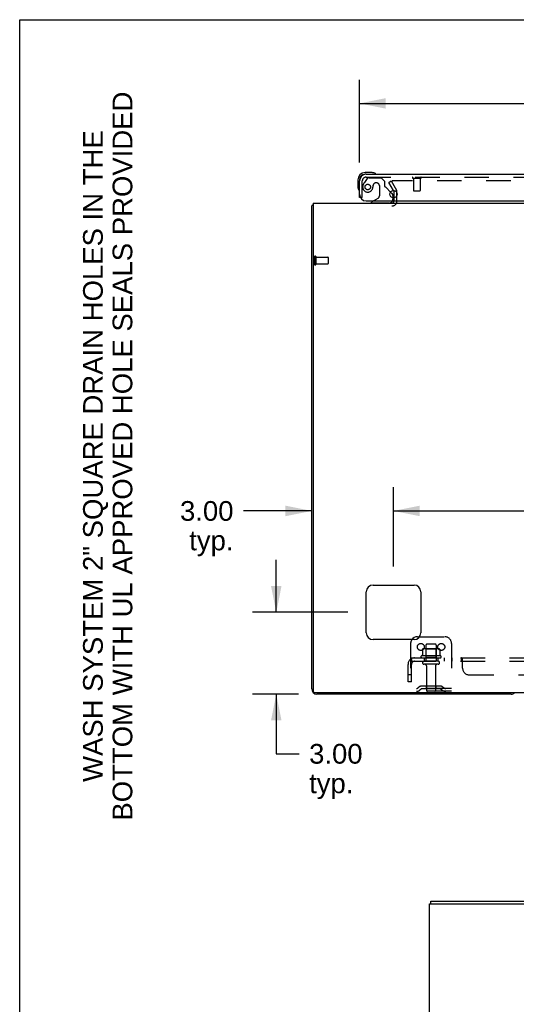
# Model space of a CAD drawing. Header units: inches. Extents: x 0 to 164, y 0 to 106.
# Tile 6 of 17: x 0 to 18, y 70 to 106. Entities that reach past the tile are written whole.
import ezdxf

# ---------------------------------------------------------------- set-up
doc = ezdxf.new("R2010")
doc.units = ezdxf.units.IN
doc.header["$LTSCALE"] = 8.999375
doc.header["$MEASUREMENT"] = 0
doc.linetypes.add('HIDDEN', pattern=[0.2, 0.1, -0.1])
doc.layers.get('0').update_dxf_attribs({"linetype": 'CONTINUOUS'})
for name, color, linetype in [('DEFAULT_2', 8, 'HIDDEN'), ('DIMENSIONS', 7, 'CONTINUOUS'), ('DOOR_ASSEMBLY', 7, 'CONTINUOUS'), ('SUBPANEL', 7, 'CONTINUOUS')]:
    doc.layers.add(name, color=color, linetype=linetype)
doc.styles.get("Standard").update_dxf_attribs({"font": 'arial.ttf'})
doc.dimstyles.new('DIMSTYLE_1', dxfattribs={"dimtxt": 0.721875, "dimasz": 0.9625, "dimexe": 0.09, "dimexo": 0.07, "dimgap": 0.0375, "dimtad": 0, "dimtih": 1, "dimtoh": 1, "dimzin": 4, "dimdsep": 46, "dimtxsty": 'Standard', "dimblk": '_FILLED', "dimblk1": '_FILLED', "dimblk2": '_FILLED', "dimcen": 0.09, "dimadec": 3, "dimazin": 1, "dimtfac": 1, "dimtdec": 3, "dimtofl": 0, "dimtmove": 0, "dimatfit": 3, "dimldrblk": '_FILLED', "dimfxl": 0, "dimtolj": 1, "dimtzin": 4, "dimarcsym": 0})

# ---------------------------------------------------------------- blocks, each defined once
blk = doc.blocks.new('_FILLED')
at = {"color": 0, "linetype": 'ByBlock'}
blk.add_solid([(0, 0), (-1, 0.2), (-1, -0.2)], dxfattribs=at)
blk = doc.blocks.new('*D7')
at = {"layer": 'DIMENSIONS', "color": 2, "linetype": 'Continuous'}
for p, q in [((12.457, 100.636), (12.457, 103.673)), ((36.645, 100.636), (36.645, 103.673)), ((12.457, 102.807), (21.278, 102.807)), ((36.645, 102.807), (27.824, 102.807))]:
    blk.add_line(p, q, dxfattribs=at)
at = {"layer": 'DIMENSIONS', "color": 2, "linetype": 'Continuous', "xscale": 0.9625, "yscale": 0.9625, "zscale": 0.9625, "rotation": 180}
blk.add_blockref('_FILLED', (12.457, 102.807), dxfattribs=at)
at = {"layer": 'DIMENSIONS', "color": 2, "linetype": 'Continuous', "xscale": 0.9625, "yscale": 0.9625, "zscale": 0.9625}
blk.add_blockref('_FILLED', (36.645, 102.807), dxfattribs=at)
at = {"layer": 'DIMENSIONS', "color": 2, "linetype": 'Continuous', "insert": (24.551, 103.168), "char_height": 0.7219, "width": 5.8233, "attachment_point": 2, "line_spacing_factor": 0.9}
blk.add_mtext('24.19 DOOR', dxfattribs=at)
blk = doc.blocks.new('*D9')
at = {"layer": 'DIMENSIONS', "color": 2, "linetype": 'Continuous'}
for p, q in [((9.407, 84.15), (9.407, 86.075)), ((12.033, 84.15), (8.541, 84.15)), ((10.222, 81.15), (8.541, 81.15)), ((9.407, 81.15), (9.407, 78.962)), ((9.407, 78.962), (10.249, 78.962))]:
    blk.add_line(p, q, dxfattribs=at)
at = {"layer": 'DIMENSIONS', "color": 2, "linetype": 'Continuous', "xscale": 0.9625, "yscale": 0.9625, "zscale": 0.9625}
for p, rotation in [((9.407, 84.15), 270), ((9.407, 81.15), 90)]:
    blk.add_blockref('_FILLED', p, dxfattribs=dict(at, rotation=rotation))
at = {"layer": 'DIMENSIONS', "color": 2, "linetype": 'Continuous', "insert": (10.61, 79.323), "char_height": 0.7219, "width": 1.96168, "attachment_point": 1, "line_spacing_factor": 0.9}
blk.add_mtext('3.00\\Ptyp.', dxfattribs=at)
blk = doc.blocks.new('*D10')
at = {"layer": 'DIMENSIONS', "color": 2, "linetype": 'Continuous'}
for p, q in [((13.707, 85.824), (13.707, 88.733)), ((10.707, 87.866), (8.201, 87.866)), ((13.707, 87.866), (15.632, 87.866))]:
    blk.add_line(p, q, dxfattribs=at)
at = {"layer": 'DIMENSIONS', "color": 2, "linetype": 'Continuous', "xscale": 0.9625, "yscale": 0.9625, "zscale": 0.9625}
blk.add_blockref('_FILLED', (10.707, 87.866), dxfattribs=at)
at = {"layer": 'DIMENSIONS', "color": 2, "linetype": 'Continuous', "xscale": 0.9625, "yscale": 0.9625, "zscale": 0.9625, "rotation": 180}
blk.add_blockref('_FILLED', (13.707, 87.866), dxfattribs=at)
at = {"layer": 'DIMENSIONS', "color": 2, "linetype": 'Continuous', "insert": (7.84, 88.227), "char_height": 0.7219, "width": 1.96168, "attachment_point": 3, "line_spacing_factor": 0.9}
blk.add_mtext('3.00\\Ptyp.', dxfattribs=at)
blk = doc.blocks.new('*D11')
at = {"layer": 'DIMENSIONS', "color": 2, "linetype": 'Continuous'}
for p, q in [((13.707, 85.824), (13.707, 88.733)), ((35.957, 85.824), (35.957, 88.733)), ((13.707, 87.866), (23.21, 87.866)), ((35.957, 87.866), (26.454, 87.866))]:
    blk.add_line(p, q, dxfattribs=at)
at = {"layer": 'DIMENSIONS', "color": 2, "linetype": 'Continuous', "xscale": 0.9625, "yscale": 0.9625, "zscale": 0.9625, "rotation": 180}
blk.add_blockref('_FILLED', (13.707, 87.866), dxfattribs=at)
at = {"layer": 'DIMENSIONS', "color": 2, "linetype": 'Continuous', "xscale": 0.9625, "yscale": 0.9625, "zscale": 0.9625}
blk.add_blockref('_FILLED', (35.957, 87.866), dxfattribs=at)
at = {"layer": 'DIMENSIONS', "color": 2, "linetype": 'Continuous', "insert": (24.832, 88.227), "char_height": 0.7219, "width": 2.52254, "attachment_point": 2, "line_spacing_factor": 0.9}
blk.add_mtext('22.25', dxfattribs=at)

msp = doc.modelspace()

# ---------------------------------------------------------------- linework, layer by layer
at = {"color": 7, "linetype": 'Continuous'}
for p, q in [((0, 0), (0, 105.875)), ((0, 105.875), (163.625, 105.875)), ((14.582, 83.254), (14.66, 83.254)), ((15.071, 73.459), (15.071, 73.563))]:
    msp.add_line(p, q, dxfattribs=at)
at = {"color": 3, "linetype": 'Continuous'}
for p, q in [((13.7, 99.612), (13.724, 99.571)), ((13.728, 99.348), (13.728, 99.555)), ((10.707, 81.339), (10.707, 99.046)), ((10.759, 99.15), (10.759, 81.262)), ((10.759, 99.15), (38.905, 99.15)), ((12.707, 83.4), (12.707, 84.9)), ((12.957, 85.15), (14.457, 85.15)), ((14.707, 84.9), (14.707, 83.4)), ((14.457, 83.15), (12.957, 83.15)), ((38.845, 81.202), (10.819, 81.202)), ((18.018, 81.15), (10.896, 81.15)), ((15.019, 5.667), (15.019, 73.459)), ((15.019, 73.459), (32.825, 73.459)), ((15.071, 73.563), (32.83, 73.563))]:
    msp.add_line(p, q, dxfattribs=at)
for points in [[(10.724, 99.063), (10.721, 99.062), (10.719, 99.06), (10.716, 99.059), (10.714, 99.057), (10.712, 99.056), (10.71, 99.054), (10.709, 99.052), (10.708, 99.051), (10.708, 99.049), (10.707, 99.048), (10.707, 99.046)], [(10.748, 99.078), (10.746, 99.076), (10.744, 99.075), (10.742, 99.073), (10.739, 99.071), (10.736, 99.069), (10.733, 99.068), (10.73, 99.066), (10.724, 99.063)]]:
    msp.add_lwpolyline(points, dxfattribs=at)
for centre, radius, start, end in [((13.695, 99.555), 0.033, 0, 30), ((10.896, 98.961), 0.189, 136.4873, 141.7194), ((13.643, 99.235), 0.085, 270, 355.9511), ((12.957, 84.9), 0.25, 90, 180), ((14.457, 84.9), 0.25, 0, 90), ((12.957, 83.4), 0.25, 180, 270), ((14.457, 83.4), 0.25, 270, 360), ((10.896, 81.339), 0.189, 180, 270), ((10.819, 81.262), 0.06, 180, 270), ((18.018, 81.339), 0.189, 270, 313.513)]:
    msp.add_arc(centre, radius, start, end, dxfattribs=at)
at = {"color": 7, "linetype": 'Continuous'}
msp.add_arc((14.582, 83.004), 0.25, 90, 144.2443, dxfattribs=at)
at = {"layer": 'DEFAULT_2', "color": 8, "linetype": 'HIDDEN'}
for p, q in [((13.528, 99.911), (13.618, 99.963)), ((13.7, 99.612), (13.528, 99.911)), ((13.618, 99.963), (13.814, 99.623)), ((36.001, 99.963), (13.664, 99.963)), ((13.728, 99.235), (13.728, 99.348)), ((13.832, 99.235), (13.832, 99.555)), ((10.811, 97.188), (10.811, 96.904)), ((10.854, 97.188), (10.854, 96.904)), ((10.854, 97.17), (11.301, 97.17)), ((11.311, 97.16), (11.311, 96.932)), ((10.854, 96.922), (11.301, 96.922)), ((14.66, 83.254), (15.582, 83.254)), ((14.332, 83.004), (14.332, 81.254)), ((14.763, 82.794), (14.763, 82.576)), ((15.338, 82.815), (14.827, 82.815)), ((14.899, 82.795), (14.879, 82.815)), ((14.895, 82.949), (14.895, 82.354)), ((14.899, 82.499), (14.899, 82.795)), ((15.266, 82.795), (14.899, 82.795)), ((15.24, 82.979), (14.925, 82.979)), ((15.266, 82.795), (15.286, 82.815)), ((15.266, 82.499), (15.266, 82.795)), ((15.27, 82.949), (15.27, 82.354)), ((15.401, 82.794), (15.401, 82.576)), ((15.832, 83.004), (15.832, 81.254)), ((15.438, 82.549), (14.726, 82.549)), ((14.748, 82.479), (15.416, 82.479)), ((15.34, 82.354), (14.825, 82.354)), ((14.899, 82.499), (14.879, 82.479)), ((15.266, 82.499), (14.899, 82.499)), ((15.266, 82.499), (15.286, 82.479)), ((15.34, 82.244), (14.825, 82.244)), ((14.917, 82.182), (14.917, 81.284)), ((15.247, 82.182), (15.247, 81.284)), ((15.832, 81.358), (14.332, 81.358)), ((15.832, 81.254), (14.332, 81.254)), ((14.675, 81.427), (14.607, 81.378)), ((14.736, 81.342), (14.668, 81.294)), ((15.423, 81.448), (14.742, 81.448)), ((15.423, 81.344), (14.742, 81.344)), ((14.907, 81.448), (14.907, 81.344)), ((15.257, 81.448), (15.257, 81.344)), ((15.429, 81.342), (15.497, 81.294)), ((15.489, 81.427), (15.557, 81.378))]:
    msp.add_line(p, q, dxfattribs=at)
for points in [[(13.664, 99.963), (13.662, 99.963), (13.66, 99.963), (13.658, 99.962), (13.657, 99.962), (13.655, 99.961), (13.653, 99.96), (13.652, 99.959), (13.65, 99.958), (13.649, 99.957), (13.648, 99.956), (13.647, 99.955), (13.646, 99.953), (13.645, 99.952), (13.645, 99.95), (13.644, 99.949), (13.644, 99.947), (13.644, 99.946)], [(13.644, 99.946), (13.644, 99.944), (13.644, 99.942), (13.645, 99.941), (13.645, 99.939), (13.646, 99.938)], [(14.769, 82.803), (14.768, 82.802), (14.767, 82.801), (14.765, 82.8), (14.764, 82.799), (14.764, 82.797), (14.763, 82.795), (14.763, 82.794)], [(15.395, 82.803), (15.397, 82.802), (15.398, 82.801), (15.399, 82.8), (15.4, 82.799), (15.401, 82.797), (15.401, 82.795), (15.401, 82.794)], [(14.763, 82.576), (14.763, 82.575), (14.763, 82.573), (14.763, 82.572), (14.762, 82.572), (14.762, 82.571), (14.762, 82.57), (14.761, 82.57), (14.761, 82.569), (14.761, 82.569), (14.76, 82.569), (14.76, 82.568), (14.76, 82.568), (14.759, 82.568), (14.759, 82.568), (14.759, 82.567), (14.759, 82.567), (14.758, 82.567), (14.758, 82.567)], [(15.406, 82.567), (15.406, 82.567), (15.406, 82.567), (15.406, 82.567), (15.405, 82.568), (15.405, 82.568), (15.405, 82.568), (15.404, 82.568), (15.404, 82.569), (15.404, 82.569), (15.403, 82.569), (15.403, 82.57), (15.403, 82.57), (15.402, 82.571), (15.402, 82.572), (15.402, 82.572), (15.401, 82.573), (15.401, 82.575), (15.401, 82.576)]]:
    msp.add_lwpolyline(points, dxfattribs=at)
for centre in [(14.707, 82.879), (15.457, 82.879)]:
    msp.add_circle(centre, 0.128, dxfattribs=at)
for centre, radius, start, end in [((13.695, 99.555), 0.137, 0, 30), ((13.643, 99.235), 0.189, 270, 360), ((10.833, 97.188), 0.0215, 0, 180), ((11.301, 97.16), 0.01, 0, 90), ((10.833, 96.904), 0.0215, 180, 360), ((11.301, 96.932), 0.01, 270, 360), ((14.582, 83.004), 0.25, 144.2443, 180), ((15.582, 83.004), 0.25, 0, 90), ((14.827, 82.674), 0.141, 90, 113.95), ((14.925, 82.949), 0.03, 90, 180), ((15.24, 82.949), 0.03, 0, 90), ((15.338, 82.674), 0.141, 66.05, 90), ((14.748, 82.518), 0.0384, 124.4497, 270), ((15.082, 81.949), 0.698, 117.6814, 120.6631), ((14.825, 82.299), 0.055, 90, 270), ((15.34, 82.299), 0.055, 270, 90), ((15.082, 81.949), 0.698, 59.3369, 62.3186), ((15.416, 82.518), 0.0384, 270, 55.5503), ((14.855, 82.182), 0.0625, 0, 90), ((15.31, 82.182), 0.0625, 90, 180), ((14.546, 81.462), 0.104, 270, 305.7539), ((14.546, 81.462), 0.208, 270, 305.7539), ((14.742, 81.334), 0.114, 90, 125.7539), ((14.742, 81.334), 0.01, 90, 125.7539), ((14.947, 81.284), 0.03, 180, 270), ((15.217, 81.284), 0.03, 270, 360), ((15.423, 81.334), 0.114, 54.2461, 90), ((15.423, 81.334), 0.01, 54.2461, 90), ((15.618, 81.462), 0.208, 234.2461, 270), ((15.618, 81.462), 0.104, 234.2461, 270)]:
    msp.add_arc(centre, radius, start, end, dxfattribs=at)
at = {"layer": 'DOOR_ASSEMBLY', "color": 7, "linetype": 'Continuous'}
for p, q in [((12.397, 100.005), (12.397, 99.749)), ((12.457, 100.005), (12.457, 99.962)), ((12.917, 100.268), (12.66, 100.268)), ((12.704, 100.208), (12.66, 100.208)), ((12.954, 100.265), (12.917, 100.268)), ((12.397, 99.749), (12.4, 99.711)), ((12.491, 99.354), (12.457, 99.354)), ((13.6, 99.558), (13.657, 99.501)), ((13.686, 99.43), (13.686, 99.348)), ((12.968, 99.229), (12.899, 99.189)), ((12.899, 99.15), (12.899, 99.189))]:
    msp.add_line(p, q, dxfattribs=at)
at = {"layer": 'DOOR_ASSEMBLY', "color": 8, "linetype": 'HIDDEN'}
for p, q in [((12.737, 100.05), (12.636, 99.906)), ((12.704, 100.104), (36.398, 100.104)), ((12.802, 100.083), (13.253, 100.083)), ((13.379, 99.957), (13.253, 100.083)), ((14.419, 100.061), (14.703, 100.061)), ((14.437, 100.061), (14.437, 99.614)), ((14.685, 100.061), (14.685, 99.614)), ((12.561, 99.354), (12.561, 99.962)), ((12.958, 99.793), (12.958, 99.805)), ((13.089, 99.891), (13.056, 99.891)), ((13.187, 99.793), (13.187, 99.414)), ((13.379, 99.957), (13.379, 99.778)), ((13.6, 99.558), (13.438, 99.72)), ((12.561, 99.354), (12.491, 99.354)), ((12.968, 99.229), (13.137, 99.327)), ((13.686, 99.348), (13.686, 99.307)), ((14.447, 99.604), (14.675, 99.604)), ((13.529, 99.15), (12.899, 99.15))]:
    msp.add_line(p, q, dxfattribs=at)
at = {"layer": 'DOOR_ASSEMBLY', "color": 3, "linetype": 'Continuous'}
for p, q in [((12.704, 100.208), (36.398, 100.208)), ((12.457, 99.354), (12.457, 99.962)), ((12.707, 99.229), (36.625, 99.229))]:
    msp.add_line(p, q, dxfattribs=at)
at = {"layer": 'DOOR_ASSEMBLY', "color": 8, "linetype": 'HIDDEN'}
msp.add_circle((12.761, 99.741), 0.101, dxfattribs=at)
at = {"layer": 'DOOR_ASSEMBLY', "color": 3, "linetype": 'Continuous'}
msp.add_circle((13.707, 99.479), 0.133, dxfattribs=at)
at = {"layer": 'DOOR_ASSEMBLY', "color": 7, "linetype": 'Continuous'}
for centre, radius, start, end in [((12.66, 100.005), 0.263, 90, 180), ((12.66, 100.005), 0.203, 90, 180), ((12.917, 100.018), 0.25, 59.1101, 90), ((13.037, 100.223), 0.015, 270, 353.6204), ((13.037, 100.22), 0.015, 6.3796, 59.1101), ((12.647, 99.749), 0.25, 180, 210.8899), ((12.442, 99.628), 0.015, 276.3796, 360), ((12.446, 99.628), 0.015, 210.8899, 263.6204), ((13.586, 99.43), 0.1, 0, 45), ((13.529, 99.307), 0.157, 270, 330.1697)]:
    msp.add_arc(centre, radius, start, end, dxfattribs=at)
at = {"layer": 'DOOR_ASSEMBLY', "color": 3, "linetype": 'Continuous'}
for centre, radius, start, end in [((12.704, 99.962), 0.246, 90, 180), ((12.707, 99.479), 0.25, 180, 270)]:
    msp.add_arc(centre, radius, start, end, dxfattribs=at)
at = {"layer": 'DOOR_ASSEMBLY', "color": 8, "linetype": 'HIDDEN'}
for centre, radius, start, end in [((12.704, 99.962), 0.142, 90, 180), ((12.802, 100.004), 0.079, 90, 144.9), ((14.419, 100.083), 0.0215, 90, 270), ((14.703, 100.083), 0.0215, 270, 90), ((12.761, 99.741), 0.187, 163.1561, 342.1518), ((12.951, 99.684), 0.386, 144.9, 163.1561), ((12.565, 99.805), 0.393, 342.0702, 358.3401), ((13.056, 99.793), 0.098, 90, 180), ((13.089, 99.793), 0.098, 0, 90), ((13.418, 99.778), 0.039, 180, 248.3904), ((13.367, 99.649), 0.1, 45, 68.3904), ((13.087, 99.414), 0.1, 300.092, 360), ((13.529, 99.307), 0.157, 330.1697, 360), ((14.447, 99.614), 0.01, 180, 270), ((14.675, 99.614), 0.01, 270, 360)]:
    msp.add_arc(centre, radius, start, end, dxfattribs=at)
at = {"layer": 'SUBPANEL', "color": 8, "linetype": 'HIDDEN'}
for p, q in [((14.325, 82.425), (14.404, 82.329)), ((14.363, 82.354), (14.363, 82.479)), ((14.363, 82.479), (35.301, 82.479)), ((14.363, 82.354), (35.301, 82.354)), ((14.832, 82.479), (14.832, 82.354)), ((15.332, 82.479), (15.332, 82.354)), ((15.56, 82.479), (15.56, 82.354)), ((15.841, 82.479), (15.841, 82.354)), ((16.203, 82.354), (16.203, 82.479)), ((16.208, 82.353), (16.207, 82.353)), ((16.227, 82.331), (16.225, 82.332)), ((16.238, 82.104), (16.238, 82.425)), ((14.238, 81.604), (14.238, 82.242)), ((14.363, 81.604), (14.363, 82.242)), ((14.363, 81.854), (14.238, 81.854)), ((14.363, 81.604), (14.238, 81.604)), ((16.488, 81.854), (20.363, 81.854))]:
    msp.add_line(p, q, dxfattribs=at)
for points in [[(14.325, 82.425), (14.327, 82.427), (14.329, 82.43), (14.331, 82.432), (14.333, 82.435), (14.335, 82.439), (14.337, 82.442), (14.339, 82.446), (14.34, 82.45)], [(14.34, 82.45), (14.343, 82.457), (14.345, 82.46), (14.346, 82.463), (14.348, 82.466), (14.349, 82.469), (14.351, 82.472), (14.353, 82.474), (14.355, 82.476), (14.357, 82.477), (14.359, 82.478), (14.36, 82.479), (14.362, 82.479), (14.363, 82.479)], [(14.386, 82.35), (14.386, 82.35), (14.386, 82.35), (14.386, 82.35), (14.386, 82.351), (14.386, 82.351), (14.386, 82.351), (14.386, 82.352), (14.385, 82.352), (14.385, 82.353), (14.385, 82.353), (14.384, 82.354), (14.384, 82.354), (14.384, 82.355), (14.384, 82.355), (14.383, 82.356), (14.383, 82.356), (14.383, 82.357), (14.382, 82.358), (14.382, 82.358), (14.382, 82.359), (14.381, 82.36), (14.381, 82.36), (14.381, 82.361), (14.38, 82.362), (14.38, 82.362), (14.38, 82.363), (14.379, 82.364), (14.379, 82.364), (14.379, 82.365), (14.378, 82.366), (14.378, 82.367), (14.378, 82.367), (14.377, 82.368), (14.377, 82.369), (14.376, 82.37), (14.376, 82.37), (14.376, 82.371), (14.375, 82.372), (14.375, 82.373), (14.375, 82.374), (14.374, 82.375), (14.374, 82.376), (14.374, 82.376), (14.373, 82.377), (14.373, 82.378), (14.373, 82.379), (14.372, 82.38), (14.372, 82.381), (14.372, 82.382), (14.371, 82.383), (14.371, 82.384), (14.371, 82.385), (14.37, 82.386), (14.37, 82.387), (14.37, 82.388), (14.369, 82.389), (14.369, 82.39), (14.369, 82.391), (14.368, 82.392), (14.368, 82.393), (14.368, 82.395), (14.367, 82.396), (14.367, 82.397), (14.367, 82.398), (14.366, 82.399), (14.366, 82.4), (14.366, 82.401), (14.366, 82.402), (14.365, 82.403), (14.365, 82.404), (14.365, 82.405), (14.365, 82.406), (14.364, 82.407), (14.364, 82.408), (14.364, 82.409), (14.364, 82.41), (14.364, 82.411), (14.364, 82.412), (14.364, 82.413), (14.363, 82.413), (14.363, 82.414), (14.363, 82.414)], [(14.363, 82.414), (14.363, 82.414), (14.363, 82.414), (14.363, 82.414), (14.363, 82.414), (14.363, 82.414), (14.363, 82.414), (14.363, 82.413), (14.363, 82.413), (14.363, 82.412), (14.363, 82.412), (14.363, 82.411)], [(14.391, 82.336), (14.387, 82.34), (14.385, 82.341), (14.383, 82.343), (14.381, 82.345), (14.379, 82.347), (14.377, 82.349), (14.375, 82.35), (14.373, 82.351), (14.37, 82.353), (14.368, 82.353), (14.367, 82.354), (14.365, 82.354), (14.363, 82.354)], [(14.384, 82.354), (14.384, 82.353), (14.384, 82.353), (14.385, 82.353), (14.385, 82.352), (14.385, 82.352), (14.386, 82.351), (14.386, 82.351), (14.386, 82.351), (14.386, 82.351), (14.386, 82.35)], [(14.404, 82.329), (14.404, 82.328), (14.403, 82.328), (14.402, 82.328), (14.401, 82.328), (14.401, 82.329), (14.399, 82.329), (14.398, 82.33), (14.397, 82.331), (14.396, 82.332), (14.394, 82.333), (14.392, 82.335), (14.391, 82.336)], [(16.221, 82.46), (16.22, 82.463), (16.218, 82.466), (16.217, 82.469), (16.215, 82.472), (16.213, 82.474), (16.211, 82.476), (16.209, 82.477), (16.208, 82.478), (16.206, 82.479), (16.204, 82.479), (16.203, 82.479)], [(16.225, 82.332), (16.224, 82.333), (16.223, 82.335), (16.221, 82.336), (16.22, 82.338), (16.219, 82.34), (16.218, 82.341), (16.216, 82.343), (16.215, 82.345), (16.214, 82.347), (16.213, 82.349), (16.211, 82.35), (16.21, 82.351), (16.208, 82.353), (16.207, 82.353), (16.206, 82.354), (16.204, 82.354), (16.203, 82.354)], [(16.206, 82.354), (16.204, 82.354), (16.203, 82.354)], [(16.218, 82.466), (16.217, 82.469), (16.215, 82.472), (16.213, 82.474), (16.211, 82.476)], [(16.225, 82.453), (16.223, 82.457), (16.221, 82.46)], [(16.238, 82.425), (16.237, 82.427), (16.235, 82.43), (16.234, 82.432), (16.232, 82.435), (16.231, 82.439), (16.229, 82.442), (16.228, 82.446), (16.225, 82.453)], [(16.238, 82.329), (16.237, 82.328), (16.235, 82.328), (16.234, 82.328), (16.232, 82.328), (16.231, 82.329), (16.229, 82.329), (16.228, 82.33), (16.227, 82.331)], [(16.237, 82.427), (16.235, 82.43), (16.234, 82.432), (16.232, 82.435), (16.231, 82.439)], [(16.238, 82.329), (16.237, 82.328), (16.235, 82.328), (16.234, 82.328), (16.232, 82.328), (16.231, 82.329)]]:
    msp.add_lwpolyline(points, dxfattribs=at)
for centre, radius, start, end in [((14.475, 82.242), 0.237, 90, 180), ((14.475, 82.242), 0.112, 90, 180), ((16.488, 82.104), 0.25, 180, 270)]:
    msp.add_arc(centre, radius, start, end, dxfattribs=at)

# ---------------------------------------------------------------- texts
at = {"layer": 'DIMENSIONS', "color": 2, "linetype": 'Continuous', "insert": (2.324, 89.876), "char_height": 0.72188, "width": 26.67449, "attachment_point": 2, "rotation": 90, "line_spacing_factor": 0.9}
msp.add_mtext('WASH SYSTEM 2" SQUARE DRAIN HOLES IN THE\\PBOTTOM WITH UL APPROVED HOLE SEALS PROVIDED', dxfattribs=at)

# ---------------------------------------------------------------- dimensions: what is measured, and where the dimension line sits
at = {"layer": 'DIMENSIONS', "color": 2, "linetype": 'Continuous'}
for base, p1, p2, angle, text, picture, middle in [((12.457, 102.807), (36.645, 100.566), (12.457, 100.566), 180, '<> DOOR', '*D7', (24.551, 102.807)), ((9.407, 84.15), (8.471, 81.15), (12.103, 84.15), 90, '<>\\Ptyp.', '*D9', (11.591, 78.42))]:
    dim = msp.add_linear_dim(base=base, p1=p1, p2=p2, angle=angle, text=text, dimstyle='DIMSTYLE_1', dxfattribs=at)
    dim.commit()
    dim.dimension.update_dxf_attribs({"geometry": picture, "text_midpoint": middle, "dimtype": 160})
dim = msp.add_linear_dim(base=(13.707, 87.866), p1=(10.707, 81.339), p2=(13.707, 85.754), text='<>\\Ptyp.', dimstyle='DIMSTYLE_1', dxfattribs=at)
dim.commit()
dim.dimension.update_dxf_attribs({"geometry": '*D10', "text_midpoint": (6.859, 87.325), "dimtype": 160})
dim = msp.add_linear_dim(base=(35.957, 87.866), p1=(13.707, 85.754), p2=(35.957, 85.754), dimstyle='DIMSTYLE_1', dxfattribs=at)
dim.commit()
dim.dimension.update_dxf_attribs({"geometry": '*D11', "text_midpoint": (24.825, 87.862), "dimtype": 160})

doc.saveas('drawing.dxf')
